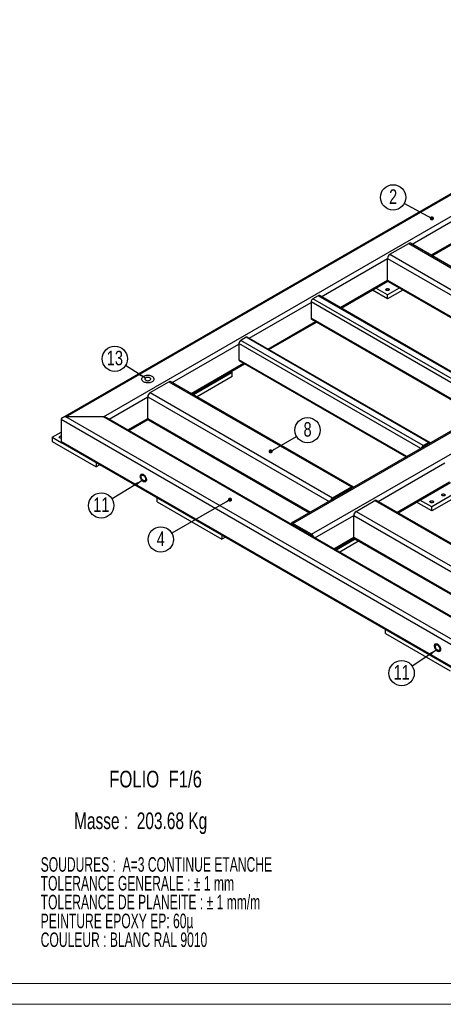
# Model space of a CAD drawing. Header units: millimetres. Extents: x 0 to 841, y 0 to 594.
# Tile 12 of 19: x 373 to 475, y 0 to 237. Entities that reach past the tile are written whole.
import ezdxf

# ---------------------------------------------------------------- set-up
doc = ezdxf.new("R2010")
doc.units = ezdxf.units.MM
doc.layers.add('NOTES', color=6, linetype='Continuous')
doc.layers.add('TRAIT-FORT', color=4, linetype='Continuous', lineweight=25)
doc.styles.add('SLDTEXTSTYLE0', font='TXT', dxfattribs={"width": 0.75})
doc.styles.add('SLDTEXTSTYLE1', font='TXT', dxfattribs={"width": 0.620748})
doc.styles.add('SLDTEXTSTYLE2', font='TXT', dxfattribs={"width": 0.694444})
doc.dimstyles.new('SLDDIMSTYLE4', dxfattribs={"dimtxt": 0.18, "dimasz": 1, "dimexe": 0, "dimexo": 0.0625, "dimgap": 0, "dimtad": 0, "dimtih": 1, "dimtoh": 1, "dimdec": 0, "dimrnd": 1e-09, "dimzin": 0, "dimdsep": 46, "dimtxsty": 'Standard', "dimblk1": 'DOT', "dimblk2": 'DOT', "dimsah": 1, "dimcen": 0.09, "dimadec": 0, "dimazin": 0, "dimtfac": 1, "dimtdec": 0, "dimtofl": 0, "dimtmove": 0, "dimatfit": 3, "dimldrblk": 'DOT', "dimfxl": 1, "dimfrac": 2, "dimtolj": 1, "dimtzin": 0, "dimarcsym": 0})
doc.dimstyles.new('SLDDIMSTYLE5', dxfattribs={"dimtxt": 0.18, "dimasz": 2, "dimexe": 0, "dimexo": 0.0625, "dimgap": 0, "dimtad": 0, "dimtih": 1, "dimtoh": 1, "dimdec": 0, "dimrnd": 1e-09, "dimzin": 0, "dimdsep": 46, "dimtxsty": 'Standard', "dimsah": 1, "dimcen": 0.09, "dimadec": 0, "dimazin": 0, "dimtfac": 2, "dimtdec": 0, "dimtofl": 0, "dimtmove": 0, "dimatfit": 3, "dimfxl": 1, "dimfrac": 2, "dimtolj": 1, "dimtzin": 0, "dimarcsym": 0})

# ---------------------------------------------------------------- blocks, each defined once
blk = doc.blocks.new('SW_NOTE_0')
at = {"layer": 'NOTES', "color": 0, "char_height": 3.5, "attachment_point": 1, "style": 'SLDTEXTSTYLE1'}
for s, insert in [('SOUDURES :  A=3 CONTINUE ETANCHE', (0, 4.51)), ('TOLERANCE GENERALE : ± 1 mm', (0, -0.01)), ('TOLERANCE DE PLANEITE : ± 1 mm/m', (0, -4.54)), ('PEINTURE EPOXY EP: 60µ', (0, -9.07)), ('COULEUR : BLANC RAL 9010', (0, -13.59))]:
    blk.add_mtext(s, dxfattribs=dict(at, insert=insert))
blk = doc.blocks.new('SW_NOTE_4')
at = {"layer": 'NOTES', "color": 0}
blk.add_circle((-2.67, 1.45), 3.04, dxfattribs=at)
at = {"layer": 'NOTES', "color": 0, "insert": (-2.66, 3.38), "char_height": 3.5, "attachment_point": 2, "style": 'SLDTEXTSTYLE0'}
blk.add_mtext('2', dxfattribs=at)
blk = doc.blocks.new('_Dot')
at = {"color": 0, "linetype": 'ByBlock', "lineweight": -2}
blk.add_line((-0.5, 0), (-1, 0), dxfattribs=at)
at = {"color": 0, "linetype": 'ByBlock', "const_width": 0.5}
blk.add_lwpolyline([(-0.25, 0, 1), (0.25, 0, 1)], format="xyb", close=True, dxfattribs=at)
blk = doc.blocks.new('SW_NOTE_7')
at = {"layer": 'NOTES', "color": 0}
blk.add_circle((-2.63, -1.51), 3.04, dxfattribs=at)
at = {"layer": 'NOTES', "color": 0, "insert": (-2.63, 0.42), "char_height": 3.5, "attachment_point": 2, "style": 'SLDTEXTSTYLE0'}
blk.add_mtext('4', dxfattribs=at)
blk = doc.blocks.new('SW_NOTE_8')
at = {"layer": 'NOTES', "color": 0}
blk.add_circle((2.63, 1.51), 3.04, dxfattribs=at)
at = {"layer": 'NOTES', "color": 0, "insert": (2.64, 3.45), "char_height": 3.5, "attachment_point": 2, "style": 'SLDTEXTSTYLE0'}
blk.add_mtext('8', dxfattribs=at)
blk = doc.blocks.new('SW_NOTE_17')
at = {"layer": 'NOTES', "color": 0}
blk.add_circle((-2.59, -1.58), 3.04, dxfattribs=at)
at = {"layer": 'NOTES', "color": 0, "insert": (-2.58, 0.35), "char_height": 3.5, "attachment_point": 2, "style": 'SLDTEXTSTYLE0'}
blk.add_mtext('11', dxfattribs=at)
blk = doc.blocks.new('SW_NOTE_18')
at = {"layer": 'NOTES', "color": 0}
blk.add_circle((-2.53, -1.68), 3.04, dxfattribs=at)
at = {"layer": 'NOTES', "color": 0, "insert": (-2.52, 0.25), "char_height": 3.5, "attachment_point": 2, "style": 'SLDTEXTSTYLE0'}
blk.add_mtext('11', dxfattribs=at)
blk = doc.blocks.new('SW_NOTE_24')
at = {"layer": 'NOTES', "color": 0}
blk.add_circle((-2.57, 1.63), 3.04, dxfattribs=at)
at = {"layer": 'NOTES', "color": 0, "insert": (-2.56, 3.56), "char_height": 3.5, "attachment_point": 2, "style": 'SLDTEXTSTYLE0'}
blk.add_mtext('13', dxfattribs=at)

msp = doc.modelspace()

# ---------------------------------------------------------------- linework, layer by layer
at = {"lineweight": 18}
for p, q in [((836, 5), (5, 5)), ((841, 0), (0, 0))]:
    msp.add_line(p, q, dxfattribs=at)
at = {"layer": 'TRAIT-FORT', "lineweight": 25}
for p, q in [((548.87, 236.84), (383.03, 141.1)), ((383.83, 141.29), (548.87, 236.57)), ((392.88, 141.29), (548.87, 231.34)), ((592.88, 205.1), (438.02, 115.7)), ((438.42, 115.66), (593.28, 205.06)), ((442.95, 113.05), (597.8, 202.44)), ((467.08, 182.82), (485.23, 193.3)), ((471.61, 180.21), (486.33, 188.71)), ((471.84, 180.07), (486.56, 188.57)), ((461.76, 180.4), (466.28, 183.01)), ((466.28, 183.01), (510.12, 157.7)), ((510.52, 157.74), (466.68, 183.05)), ((461.76, 180.4), (505.6, 155.09)), ((445.25, 170.21), (461.19, 179.42)), ((461.19, 174.19), (461.19, 179.42)), ((461.19, 179.42), (504.8, 154.25)), ((449.77, 167.6), (461.19, 174.19)), ((450.01, 167.47), (461.24, 173.95)), ((461.19, 174.19), (500.27, 151.63)), ((461.36, 173.83), (500.04, 151.5)), ((461.19, 169.7), (457.54, 171.81)), ((461.19, 170.68), (458.39, 172.3)), ((464, 172.3), (461.19, 170.68)), ((464.85, 171.81), (461.19, 169.7)), ((461.19, 169.7), (461.19, 170.68)), ((427.92, 160.21), (442.81, 168.81)), ((442.81, 168.97), (442.81, 165.05)), ((486.55, 143.72), (442.81, 168.97)), ((444.5, 170.44), (443.23, 169.71)), ((487.07, 144.4), (443.23, 169.71)), ((488.34, 145.13), (444.5, 170.44)), ((488.64, 145.16), (444.8, 170.47)), ((432.45, 157.6), (443.9, 164.21)), ((432.68, 157.47), (444.14, 164.08)), ((483.16, 141.76), (442.81, 165.05)), ((442.93, 164.78), (482.98, 141.65)), ((409.45, 149.55), (425.48, 158.81)), ((425.48, 158.97), (425.48, 155.05)), ((469.23, 133.71), (425.48, 158.97)), ((427.18, 160.44), (425.91, 159.7)), ((469.75, 134.4), (425.91, 159.7)), ((471.02, 135.13), (427.18, 160.44)), ((471.32, 135.16), (427.48, 160.47)), ((413.98, 146.94), (426.58, 154.21)), ((414.21, 146.8), (426.81, 154.08)), ((465.84, 131.75), (425.48, 155.05)), ((425.61, 154.78), (465.66, 131.65)), ((423.86, 151.99), (414.55, 146.61)), ((423.52, 152.18), (423.86, 151.99)), ((423.86, 151.01), (423.86, 151.99)), ((404.13, 147.13), (408.65, 149.74)), ((408.65, 149.74), (452.49, 124.44)), ((452.89, 124.47), (409.05, 149.78)), ((423.86, 151.01), (415.39, 146.12)), ((404.13, 147.13), (447.97, 121.82)), ((394.25, 140.78), (403.56, 146.15)), ((403.56, 140.93), (403.56, 146.15)), ((403.56, 146.15), (447.17, 120.98)), ((382.7, 140.64), (382.7, 135.41)), ((498.67, 73.7), (382.7, 140.64)), ((392.88, 141.29), (383.83, 141.29)), ((498.67, 75), (383.83, 141.29)), ((498.67, 80.23), (392.88, 141.29)), ((498.67, 80.5), (393.68, 141.1)), ((398.78, 138.16), (403.56, 140.93)), ((399.01, 138.03), (403.61, 140.68)), ((403.56, 140.93), (442.64, 118.37)), ((403.73, 140.56), (442.41, 118.23)), ((380.58, 136.39), (382.7, 137.62)), ((380.58, 136.39), (380.58, 135.41)), ((380.58, 136.39), (382.87, 135.07)), ((380.58, 135.41), (391.19, 129.29)), ((498.67, 68.47), (382.7, 135.41)), ((469.75, 134.4), (471.02, 135.13)), ((383.03, 134.95), (498.67, 68.2)), ((471.02, 134.89), (469.75, 134.15)), ((471.14, 134.82), (471.02, 134.89)), ((391.19, 130.25), (391.19, 129.29)), ((392.01, 129.77), (391.19, 129.29)), ((458.95, 120.98), (474.98, 130.23)), ((463.48, 118.37), (476.08, 125.64)), ((447.97, 121.82), (452.49, 124.44)), ((452.49, 124.11), (447.97, 121.5)), ((452.49, 124.11), (452.54, 124.08)), ((463.71, 118.23), (476.31, 125.5)), ((479.12, 123.88), (471.8, 119.66)), ((479.97, 123.39), (471.8, 118.68)), ((405.82, 120.84), (405.82, 121.8)), ((405.82, 120.84), (421.38, 111.86)), ((447.97, 121.5), (448.02, 121.47)), ((453.63, 118.56), (458.15, 121.17)), ((458.15, 121.17), (513.31, 89.33)), ((513.71, 89.37), (458.55, 121.21)), ((471.8, 118.68), (468.14, 120.79)), ((471.8, 119.66), (468.99, 121.28)), ((453.63, 118.56), (508.78, 86.72)), ((471.8, 118.68), (471.8, 119.66)), ((443.75, 112.2), (453.06, 117.58)), ((453.06, 112.35), (453.06, 117.58)), ((453.06, 117.58), (507.98, 85.87)), ((438.37, 115.3), (438.42, 115.33)), ((442.95, 113.05), (438.42, 115.66)), ((442.95, 112.72), (438.42, 115.33)), ((421.38, 112.82), (421.38, 111.86)), ((422.21, 112.34), (421.38, 111.86)), ((442.9, 112.69), (442.95, 112.72)), ((448.27, 109.59), (453.06, 112.35)), ((448.51, 109.45), (453.11, 112.11)), ((453.39, 111.89), (448.84, 109.26)), ((454.24, 111.4), (449.69, 108.77)), ((453.06, 112.35), (503.45, 83.26)), ((453.23, 111.99), (503.22, 83.12)), ((460.7, 89.17), (460.7, 90.12)), ((460.7, 89.17), (476.25, 80.18))]:
    msp.add_line(p, q, dxfattribs=at)
at = {"layer": 'TRAIT-FORT', "lineweight": 25, "flags": 128}
for points in [[(460.89, 172.08), (460.99, 172.13), (461.11, 172.15), (461.24, 172.15), (461.36, 172.13), (461.47, 172.09), (461.55, 172.04), (461.6, 171.97), (461.62, 171.9), (461.59, 171.83), (461.53, 171.76), (461.44, 171.71), (461.33, 171.68), (461.21, 171.66), (461.08, 171.67), (460.97, 171.7), (460.87, 171.75), (460.8, 171.81), (460.77, 171.88), (460.77, 171.95), (460.82, 172.02), (460.89, 172.08)], [(404.63, 151.02), (404.46, 151.1), (404.26, 151.17), (404.05, 151.23), (403.83, 151.26), (403.6, 151.27), (403.37, 151.26), (403.15, 151.24), (402.93, 151.19), (402.73, 151.12), (402.55, 151.04), (402.4, 150.94), (402.27, 150.83), (402.17, 150.71), (402.11, 150.59), (402.07, 150.46), (402.08, 150.32), (402.12, 150.19), (402.19, 150.07), (402.3, 149.95), (402.43, 149.84), (402.6, 149.75), (402.78, 149.67), (402.98, 149.61), (403.2, 149.57), (403.43, 149.54), (403.66, 149.54), (403.89, 149.56), (404.11, 149.6), (404.31, 149.65), (404.5, 149.73), (404.67, 149.82), (404.82, 149.92), (404.93, 150.04), (405.01, 150.16), (405.06, 150.29), (405.07, 150.42), (405.05, 150.55), (404.99, 150.68), (404.9, 150.81), (404.78, 150.92), (404.63, 151.02)], [(404.63, 151.02), (404.46, 151.1), (404.26, 151.17), (404.05, 151.23), (403.83, 151.26), (403.6, 151.27), (403.37, 151.26), (403.15, 151.24), (402.93, 151.19), (402.73, 151.12), (402.55, 151.04), (402.4, 150.94), (402.27, 150.83), (402.17, 150.71), (402.11, 150.59), (402.07, 150.46), (402.08, 150.32), (402.12, 150.19), (402.19, 150.07), (402.3, 149.95), (402.43, 149.84), (402.6, 149.75), (402.78, 149.67), (402.98, 149.61), (403.2, 149.57), (403.43, 149.54), (403.66, 149.54), (403.89, 149.56), (404.11, 149.6), (404.31, 149.65), (404.5, 149.73), (404.67, 149.82), (404.82, 149.92), (404.93, 150.04), (405.01, 150.16), (405.06, 150.29), (405.07, 150.42), (405.05, 150.55), (404.99, 150.68), (404.9, 150.81), (404.78, 150.92), (404.63, 151.02)], [(404.07, 150.69), (403.94, 150.75), (403.8, 150.79), (403.65, 150.81), (403.49, 150.81), (403.34, 150.79), (403.2, 150.75), (403.08, 150.69), (402.98, 150.62), (402.91, 150.54), (402.88, 150.45), (402.88, 150.36), (402.91, 150.27), (402.98, 150.19), (403.08, 150.12), (403.2, 150.06), (403.34, 150.02), (403.49, 150), (403.65, 150), (403.8, 150.02), (403.94, 150.06), (404.07, 150.12), (404.16, 150.19), (404.23, 150.27), (404.27, 150.36), (404.27, 150.45), (404.23, 150.54), (404.16, 150.62), (404.07, 150.69)], [(382.7, 136.15), (382.59, 136.16), (382.48, 136.19), (382.38, 136.23), (382.31, 136.3), (382.28, 136.37), (382.28, 136.44), (382.33, 136.51), (382.4, 136.57)], [(471.43, 134.99), (471.41, 135.05), (471.37, 135.12), (471.32, 135.16), (471.26, 135.18), (471.18, 135.19), (471.1, 135.17), (471.02, 135.13)], [(403.24, 126.17), (403.23, 126.02), (403.19, 125.89), (403.13, 125.78), (403.05, 125.7), (402.95, 125.66), (402.83, 125.64), (402.7, 125.66), (402.57, 125.7), (402.43, 125.78), (402.3, 125.89), (402.17, 126.02), (402.05, 126.17), (401.95, 126.34), (401.87, 126.51), (401.81, 126.69), (401.77, 126.86), (401.76, 127.03), (401.77, 127.18), (401.81, 127.31), (401.87, 127.41), (401.95, 127.49), (402.05, 127.54), (402.17, 127.56), (402.3, 127.54), (402.43, 127.49), (402.57, 127.41), (402.7, 127.31), (402.83, 127.17), (402.95, 127.02), (403.05, 126.86), (403.13, 126.69), (403.19, 126.51), (403.23, 126.33), (403.24, 126.17)], [(403.24, 126.17), (403.23, 126.02), (403.19, 125.89), (403.13, 125.78), (403.05, 125.7), (402.95, 125.66), (402.83, 125.64), (402.7, 125.66), (402.57, 125.7), (402.43, 125.78), (402.3, 125.89), (402.17, 126.02), (402.05, 126.17), (401.95, 126.34), (401.87, 126.51), (401.81, 126.69), (401.77, 126.86), (401.76, 127.03), (401.77, 127.18), (401.81, 127.31), (401.87, 127.41), (401.95, 127.49), (402.05, 127.54), (402.17, 127.56), (402.3, 127.54), (402.43, 127.49), (402.57, 127.41), (402.7, 127.31), (402.83, 127.17), (402.95, 127.02), (403.05, 126.86), (403.13, 126.69), (403.19, 126.51), (403.23, 126.33), (403.24, 126.17)], [(403.03, 126.29), (403.02, 126.17), (402.98, 126.06), (402.92, 125.98), (402.84, 125.93), (402.75, 125.91), (402.64, 125.93), (402.53, 125.97), (402.42, 126.04), (402.31, 126.14), (402.2, 126.26), (402.12, 126.4), (402.05, 126.54), (402, 126.69), (401.97, 126.84), (401.97, 126.97), (402, 127.08), (402.05, 127.18), (402.12, 127.24), (402.2, 127.28), (402.31, 127.28), (402.42, 127.25), (402.53, 127.19), (402.64, 127.11), (402.75, 127), (402.84, 126.87), (402.92, 126.73), (402.98, 126.58), (403.02, 126.43), (403.03, 126.29)], [(471.5, 121.06), (471.6, 121.1), (471.72, 121.12), (471.85, 121.13), (471.97, 121.11), (472.08, 121.07), (472.16, 121.01), (472.21, 120.95), (472.22, 120.87), (472.2, 120.8), (472.14, 120.74), (472.05, 120.69), (471.94, 120.65), (471.81, 120.64), (471.69, 120.65), (471.57, 120.67), (471.48, 120.72), (471.41, 120.78), (471.38, 120.86), (471.38, 120.93), (471.42, 121), (471.5, 121.06)], [(474.33, 122.69), (474.43, 122.73), (474.55, 122.76), (474.67, 122.76), (474.8, 122.74), (474.9, 122.7), (474.99, 122.65), (475.04, 122.58), (475.05, 122.51), (475.03, 122.43), (474.97, 122.37), (474.88, 122.32), (474.77, 122.28), (474.64, 122.27), (474.52, 122.28), (474.4, 122.31), (474.3, 122.36), (474.24, 122.42), (474.2, 122.49), (474.21, 122.56), (474.25, 122.63), (474.33, 122.69)], [(473.95, 85.35), (473.94, 85.2), (473.9, 85.07), (473.84, 84.96), (473.76, 84.88), (473.66, 84.84), (473.54, 84.82), (473.42, 84.84), (473.28, 84.88), (473.14, 84.96), (473.01, 85.07), (472.88, 85.2), (472.76, 85.35), (472.66, 85.52), (472.58, 85.69), (472.52, 85.87), (472.48, 86.04), (472.47, 86.21), (472.48, 86.36), (472.52, 86.49), (472.58, 86.59), (472.66, 86.67), (472.76, 86.72), (472.88, 86.74), (473.01, 86.72), (473.14, 86.67), (473.28, 86.59), (473.42, 86.49), (473.54, 86.35), (473.66, 86.2), (473.76, 86.04), (473.84, 85.86), (473.9, 85.69), (473.94, 85.51), (473.95, 85.35)], [(473.95, 85.35), (473.94, 85.2), (473.9, 85.07), (473.84, 84.96), (473.76, 84.88), (473.66, 84.84), (473.54, 84.82), (473.42, 84.84), (473.28, 84.88), (473.14, 84.96), (473.01, 85.07), (472.88, 85.2), (472.76, 85.35), (472.66, 85.52), (472.58, 85.69), (472.52, 85.87), (472.48, 86.04), (472.47, 86.21), (472.48, 86.36), (472.52, 86.49), (472.58, 86.59), (472.66, 86.67), (472.76, 86.72), (472.88, 86.74), (473.01, 86.72), (473.14, 86.67), (473.28, 86.59), (473.42, 86.49), (473.54, 86.35), (473.66, 86.2), (473.76, 86.04), (473.84, 85.86), (473.9, 85.69), (473.94, 85.51), (473.95, 85.35)], [(473.74, 85.47), (473.73, 85.35), (473.69, 85.24), (473.63, 85.16), (473.56, 85.11), (473.46, 85.09), (473.35, 85.11), (473.24, 85.15), (473.13, 85.22), (473.02, 85.32), (472.91, 85.44), (472.83, 85.58), (472.76, 85.72), (472.71, 85.87), (472.68, 86.02), (472.68, 86.15), (472.71, 86.26), (472.76, 86.36), (472.83, 86.42), (472.91, 86.46), (473.02, 86.46), (473.13, 86.43), (473.24, 86.37), (473.35, 86.29), (473.46, 86.18), (473.56, 86.05), (473.63, 85.9), (473.69, 85.76), (473.73, 85.61), (473.74, 85.47)]]:
    msp.add_lwpolyline(points, dxfattribs=at)
at = {"layer": 'TRAIT-FORT', "lineweight": 25}
for centre, radius, start, end in [((466.52, 182.69), 0.402, 65.6929, 125.6176), ((462.42, 179.36), 1.23, 122.6055, 177.3945), ((461.58, 174.15), 0.394, 173.7012, 234.9867), ((443.73, 168.93), 0.922, 122.6055, 177.3945), ((444.68, 170.19), 0.302, 65.6929, 125.6176), ((443.09, 165.01), 0.288, 172.7442, 235.9436), ((426.4, 158.93), 0.922, 122.6055, 177.3945), ((427.36, 160.19), 0.302, 65.6929, 125.6176), ((425.77, 155.01), 0.288, 172.7442, 235.9436), ((408.89, 149.42), 0.402, 65.6929, 125.6176), ((404.79, 146.1), 1.23, 122.6055, 177.3945), ((403.95, 140.88), 0.394, 173.7012, 234.9867), ((382.69, 136.02), 0.622, 89.0683, 117.8278), ((470.26, 133.61), 0.941, 122.9676, 169.708), ((470, 133.76), 0.463, 122.6926, 162.1348), ((471.1, 134.79), 0.13, 33.8972, 129.6476), ((452.71, 124.17), 0.345, 31.4558, 129.7085), ((452.62, 123.93), 0.221, 81.0531, 124.1615), ((448.64, 120.78), 1.24, 122.6962, 163.029), ((448.26, 121.03), 0.553, 121.6608, 144.2411), ((458.39, 120.84), 0.402, 65.6929, 125.6176), ((454.29, 117.52), 1.23, 122.6055, 177.3945), ((438.2, 115.39), 0.345, 50.2915, 148.5442), ((438.3, 115.15), 0.221, 55.8385, 98.9469), ((442.28, 112.01), 1.24, 16.971, 57.3038), ((442.66, 112.25), 0.553, 35.7589, 58.3392), ((453.45, 112.31), 0.394, 173.7012, 234.9867)]:
    msp.add_arc(centre, radius, start, end, dxfattribs=at)
for centre, start_param, end_param in [((383.83, 140.64), 1.570796, 3.141593), ((383.83, 140.64), 1.570796, 3.141593), ((392.88, 140.64), 0.785479, 1.570796), ((392.88, 140.64), 0.785479, 1.570796), ((383.83, 135.41), 3.141593, 3.927072), ((383.83, 135.41), 3.141593, 3.927072)]:
    msp.add_ellipse(centre, major_axis=(1.13, 0), ratio=0.577382, start_param=start_param, end_param=end_param, dxfattribs=at)

# ---------------------------------------------------------------- block references
at = {"layer": 'NOTES'}
for name, p in [('SW_NOTE_4', (465.2, 192.65)), ('SW_NOTE_24', (398.21, 153.65)), ('SW_NOTE_8', (439.33, 136.59)), ('SW_NOTE_17', (394.96, 121.57)), ('SW_NOTE_7', (409.31, 113.33)), ('SW_NOTE_18', (467.11, 81.34)), ('SW_NOTE_0', (377.82, 30.88))]:
    msp.add_blockref(name, p, dxfattribs=at)

# ---------------------------------------------------------------- texts
at = {"layer": 'NOTES', "char_height": 4, "attachment_point": 1}
for s, insert, style in [('FOLIO  F1/6', (394.28, 56.17), 'SLDTEXTSTYLE0'), ('Masse :  203.68 Kg', (385.84, 46.15), 'SLDTEXTSTYLE2')]:
    msp.add_mtext(s, dxfattribs=dict(at, insert=insert, style=style))

# ---------------------------------------------------------------- leaders
at = {"layer": 'NOTES'}
for points, dimstyle in [([(471.85, 189.04), (465.2, 192.65)], 'SLDDIMSTYLE4'), ([(402.98, 150.62), (398.21, 153.65)], 'SLDDIMSTYLE5'), ([(433.08, 133), (439.33, 136.59)], 'SLDDIMSTYLE4'), ([(402.36, 126.09), (394.96, 121.57)], 'SLDDIMSTYLE5'), ([(423.32, 121.38), (409.31, 113.33)], 'SLDDIMSTYLE4'), ([(473.04, 85.3), (467.11, 81.34)], 'SLDDIMSTYLE5')]:
    msp.add_leader(points, dimstyle=dimstyle, dxfattribs=at)

doc.saveas('drawing.dxf')
